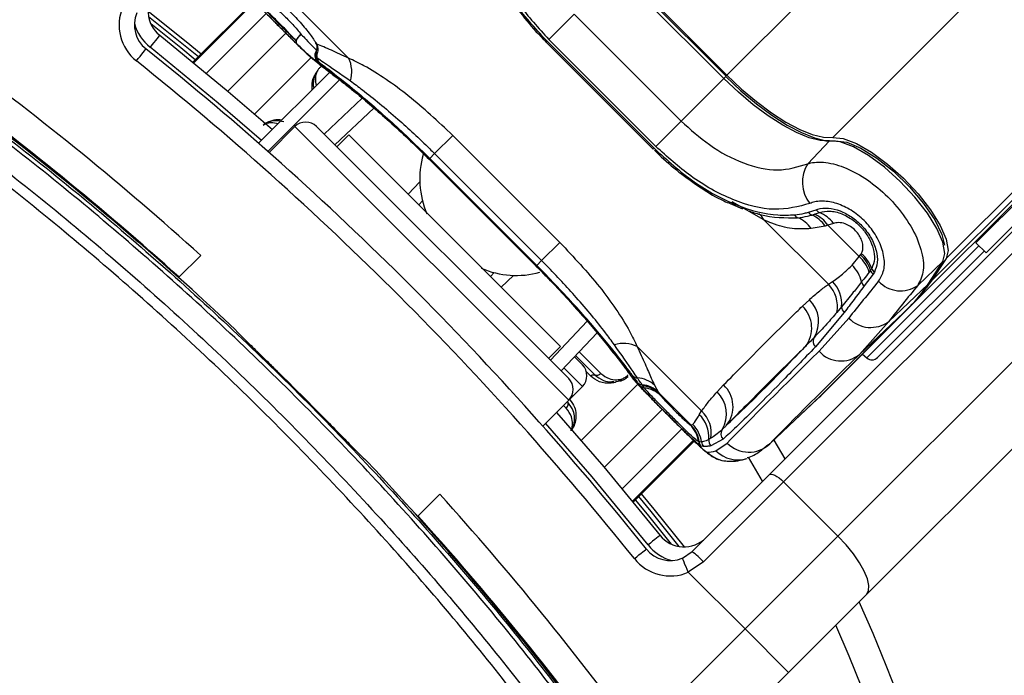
# Model space of a CAD drawing. Header units: millimetres. Extents: x 36407 to 443956, y 6043 to 409364.
# Tile 34 of 73: x 92548 to 95752, y 244780 to 246915. Entities that reach past the tile are written whole.
import ezdxf

# ---------------------------------------------------------------- set-up
doc = ezdxf.new("R2010")
doc.units = ezdxf.units.MM
doc.header["$LTSCALE"] = 50
doc.layers.add('COMPONENT_GEOMETRY', color=7, linetype='Continuous')
doc.styles.add('SLDTEXTSTYLE0', font='TXT', dxfattribs={"width": 0.75})
doc.dimstyles.new('SLDDIMSTYLE0', dxfattribs={"dimtxt": 2500, "dimasz": 165.1, "dimexe": 0, "dimexo": 0.0625, "dimgap": 625, "dimtad": 0, "dimtih": 1, "dimtoh": 1, "dimdec": 1, "dimrnd": 1e-09, "dimzin": 12, "dimdsep": 46, "dimtxsty": 'SLDTEXTSTYLE0', "dimsah": 1, "dimcen": 0.09, "dimadec": 0, "dimazin": 3, "dimtfac": 1, "dimtdec": 1, "dimtofl": 0, "dimtmove": 0, "dimatfit": 3, "dimfxl": 1, "dimfrac": 2, "dimtolj": 1, "dimtzin": 12, "dimarcsym": 0})
doc.dimstyles.new('SLDDIMSTYLE1', dxfattribs={"dimtxt": 2500, "dimasz": 165.1, "dimexe": 0, "dimexo": 0.0625, "dimgap": 625, "dimtad": 0, "dimtih": 1, "dimtoh": 1, "dimdec": 0, "dimrnd": 1e-09, "dimzin": 12, "dimdsep": 46, "dimtxsty": 'SLDTEXTSTYLE0', "dimsah": 1, "dimcen": 0.09, "dimadec": 0, "dimazin": 3, "dimtfac": 1, "dimtdec": 0, "dimtofl": 0, "dimtmove": 0, "dimatfit": 3, "dimfxl": 1, "dimfrac": 2, "dimtolj": 1, "dimtzin": 12, "dimarcsym": 0})

# ---------------------------------------------------------------- blocks, each defined once
blk = doc.blocks.new('_D')
at = {"layer": 'COMPONENT_GEOMETRY', "color": 7}
for p, q in [((167596.2, 392392.2), (70194.7, 392392.2)), ((70353.5, 392392.2), (70353.5, 321782.9)), ((65351.7, 321275.1), (64590, 321275.1)), ((64590, 321275.1), (64590, 317306.4)), ((75355.2, 321275.1), (76116.9, 321275.1)), ((76116.9, 321275.1), (76116.9, 317306.4)), ((64590, 317306.4), (65351.7, 317306.4)), ((76116.9, 317306.4), (75355.2, 317306.4)), ((70353.5, 242956.6), (70353.5, 313565.9)), ((79452.5, 242956.6), (70194.7, 242956.6))]:
    blk.add_line(p, q, dxfattribs=at)
for points in [[(70353.5, 392392.2), (70328.1, 392227.1), (70378.9, 392227.1)], [(70353.5, 242956.6), (70378.9, 243121.7), (70328.1, 243121.7)]]:
    blk.add_solid(points, dxfattribs=at)
at = {"layer": 'COMPONENT_GEOMETRY', "color": 7, "char_height": 2500, "attachment_point": 1, "style": 'SLDTEXTSTYLE0'}
for s, insert in [('9\'9.67"', (65351.7, 320529)), ('2988.7', (65273.6, 316788.6))]:
    blk.add_mtext(s, dxfattribs=dict(at, insert=insert))
blk = doc.blocks.new('_D_3')
at = {"layer": 'COMPONENT_GEOMETRY', "color": 7}
for p, q in [((240160.5, 319828.1), (240160.5, 202242)), ((85724.7, 242893.1), (85724.7, 202242)), ((157017.3, 206001.4), (156255.5, 206001.4)), ((156255.5, 206001.4), (156255.5, 202032.7)), ((168868, 206001.4), (169629.7, 206001.4)), ((169629.7, 206001.4), (169629.7, 202032.7)), ((85724.7, 202400.7), (155016.4, 202400.7)), ((240160.5, 202400.7), (170868.8, 202400.7)), ((156255.5, 202032.7), (157017.3, 202032.7)), ((169629.7, 202032.7), (168868, 202032.7))]:
    blk.add_line(p, q, dxfattribs=at)
for points in [[(85724.7, 202400.7), (85889.8, 202375.3), (85889.8, 202426.1)], [(240160.5, 202400.7), (239995.4, 202426.1), (239995.4, 202375.3)]]:
    blk.add_solid(points, dxfattribs=at)
at = {"layer": 'COMPONENT_GEOMETRY', "color": 7, "char_height": 2500, "attachment_point": 1, "style": 'SLDTEXTSTYLE0'}
for s, insert in [('10\'1.60"', (157017.3, 205255.3)), ('3089', (159248.2, 201514.9))]:
    blk.add_mtext(s, dxfattribs=dict(at, insert=insert))

msp = doc.modelspace()

# ---------------------------------------------------------------- linework, layer by layer
at = {"color": 8, "linetype": 'Continuous', "lineweight": 25}
for p, q in [((95193.71, 246531.12), (131255.73, 282593.14)), ((95563.04, 246136.88), (131617.18, 282191.02)), ((94849.75, 246733.49), (96085.28, 247969.03)), ((93310.61, 246974.94), (93111.75, 246776.08)), ((93114.54, 246773.79), (93313.12, 246972.37)), ((93350.06, 246934.71), (93155.37, 246740.03)), ((93413.81, 246870.8), (93224.82, 246681.82)), ((93495.91, 246791.17), (93312, 246607.26)), ((94839.41, 246723.15), (94846.69, 246730.44)), ((93700.6, 246626.91), (93573.94, 246506.72)), ((94334.5, 245675.45), (93443.55, 246566.41)), ((93880.2, 246460.26), (93880.9, 246460.96)), ((93811.98, 246346.46), (93849.94, 246386.46)), ((94970.1, 246262.94), (94866.28, 246321.73)), ((95669.78, 246178.03), (95305.06, 245813.31)), ((94228.36, 246112.11), (94229.06, 246112.81)), ((94154.55, 246081.85), (94114.56, 246043.89)), ((94274.81, 245805.85), (94395, 245932.5)), ((94368.87, 245833.19), (94439.55, 245762.51)), ((94379.11, 245720.06), (94318.77, 245780.4)), ((94406.1, 245754.13), (94392.11, 245768.11)), ((94535.4, 245756.39), (94546.69, 245743.08)), ((94375.35, 245543.91), (94559.23, 245727.78)), ((94326.42, 245649.37), (94317.42, 245658.37)), ((94449.91, 245456.73), (94638.9, 245645.72)), ((94508.12, 245387.28), (94702.81, 245581.97)), ((94740.48, 245545.05), (94541.88, 245346.45)), ((94544.17, 245343.66), (94743.05, 245542.54)), ((94988.83, 245533.13), (94983.59, 245529.53))]:
    msp.add_line(p, q, dxfattribs=at)
at = {"color": 7, "linetype": 'Continuous', "lineweight": 25}
for p, q in [((95514.76, 246063.39), (125756.2, 276304.83)), ((95454.98, 245989.83), (102453.54, 252988.39)), ((94839.41, 246723.15), (94491.25, 247071.31)), ((94846.69, 246730.44), (94498.53, 247078.6)), ((94849.75, 246733.49), (94501.59, 247081.65)), ((93618.41, 246789.39), (93408.57, 246999.22)), ((93310.6, 246974.95), (93111.74, 246776.09)), ((94352.56, 246932.63), (94270.04, 246850.1)), ((94352.56, 246932.63), (94700.72, 246584.47)), ((94986.51, 245432.97), (96485.86, 246932.33)), ((96533.31, 246909.07), (95033.96, 245409.71)), ((94264.07, 246844.13), (94261.52, 246841.59)), ((94261.52, 246841.59), (94609.68, 246493.43)), ((94264.07, 246844.13), (94612.22, 246495.97)), ((94618.2, 246501.95), (94270.04, 246850.1)), ((93514.69, 246815.04), (93513.22, 246813.34)), ((96292.03, 246819.81), (95660.02, 246187.8)), ((93514.66, 246801.61), (93509.74, 246794.6)), ((93509.74, 246794.6), (93516.29, 246790.09)), ((93515.65, 246780.81), (93522.04, 246776.05)), ((96324.74, 246787.11), (95692.72, 246155.1)), ((93325.51, 246512.01), (93558.59, 246745.09)), ((93355.58, 246485.51), (93590.81, 246720.75)), ((94700.72, 246584.47), (94839.41, 246723.15)), ((95210.73, 245232.93), (96710.09, 246732.29)), ((93538.99, 246541.67), (93662.74, 246659.11)), ((94700.72, 246584.47), (94618.2, 246501.95)), ((93443.55, 246566.41), (93359.33, 246482.19)), ((94334.5, 245746.16), (93514.26, 246566.41)), ((93618.55, 246539.89), (93579.66, 246501)), ((93618.55, 246539.89), (94307.98, 245850.46)), ((93957.52, 246537.59), (93898.22, 246478.29)), ((93957.52, 246537.59), (94305.68, 246189.43)), ((95112.38, 246445.3), (95183.72, 246520.57)), ((96803.14, 246542.5), (95303.79, 245043.14)), ((94612.22, 246495.97), (94609.68, 246493.43)), ((93880.19, 246460.25), (94228.34, 246112.09)), ((93880.9, 246460.96), (94229.06, 246112.81)), ((93882.55, 246462.62), (93898.22, 246478.29)), ((94230.71, 246114.46), (93882.55, 246462.62)), ((94246.38, 246130.13), (93898.22, 246478.29)), ((93859.09, 246324.32), (93846.93, 246311.51)), ((94860.4, 246315.59), (94900.5, 246298.71)), ((95115.17, 246287.53), (95140.03, 246295.66)), ((95179.93, 246053.1), (94970.1, 246262.94)), ((95125.79, 246278.39), (95134.75, 246281.01)), ((95134.75, 246281.01), (95151.16, 246286.69)), ((95169.01, 246242.56), (95123.45, 246234.31)), ((95178.21, 246244.97), (95169.01, 246242.56)), ((95195.95, 246251.08), (95178.21, 246244.97)), ((95178.21, 246244.97), (95280.02, 246143.17)), ((94305.68, 246189.43), (94246.38, 246130.13)), ((95660.02, 246187.8), (95692.72, 246155.1)), ((93065.15, 246074.87), (93137.28, 246147.01)), ((94230.71, 246114.46), (94246.38, 246130.13)), ((95256.77, 246115.24), (95280.02, 246143.17)), ((95280.02, 246143.17), (95284.44, 246148.99)), ((95339.46, 245814.21), (95686.53, 246161.28)), ((95563.04, 246136.88), (95514.76, 246063.39)), ((93027.75, 246110.94), (93026.11, 246109.65)), ((94228.15, 246111.9), (94241.55, 246098.46)), ((95316.96, 246098.55), (95312.52, 246092.67)), ((95470.49, 246049.32), (95552.51, 246126.91)), ((95504.22, 246053.42), (95552.51, 246126.91)), ((95506.19, 246055.77), (95554.48, 246129.26)), ((93046.84, 246093.87), (93044, 246093.76)), ((93055.85, 246083.19), (93057.25, 246084.51)), ((94079.61, 246078.84), (94092.41, 246091)), ((95325.13, 246085.97), (95296.06, 246047.43)), ((95329.39, 246092.37), (95325.13, 246085.97)), ((95179.93, 246053.1), (95193.54, 246062.1)), ((95375.99, 245932.11), (95504.22, 246053.42)), ((95095.15, 245981.6), (95117.89, 246002.83)), ((95152.81, 245688.23), (95444.45, 245979.87)), ((95153.08, 245688.49), (95444.72, 245980.13)), ((95454.98, 245989.83), (95163.34, 245698.19)), ((95222.69, 245980.04), (95207.26, 245961.5)), ((95280.47, 245824.77), (95444.45, 245979.87)), ((95444.45, 245979.87), (95444.72, 245980.13)), ((95231.46, 245961.01), (95137.92, 245849.42)), ((95149.47, 245835.14), (95246.02, 245943.17)), ((95375.99, 245932.11), (95280.47, 245824.77)), ((94427.25, 245894.71), (94309.76, 245770.9)), ((94269.09, 245811.57), (94307.98, 245850.46)), ((94557.48, 245850.32), (94767.31, 245640.48)), ((94353.2, 245816.68), (94379.08, 245790.8)), ((94356.99, 245820.67), (94420.04, 245757.62)), ((95291.06, 245825.91), (95305.06, 245813.31)), ((94334.5, 245675.45), (94379.11, 245720.06)), ((94567.07, 245722.71), (94560.05, 245732.41)), ((94576.16, 245722.41), (94573.52, 245726.12)), ((94580.63, 245716.16), (94576.16, 245722.41)), ((94613.81, 245724.69), (94627.32, 245700.88)), ((94817.59, 245702.52), (94838.82, 245725.26)), ((94627.32, 245700.88), (94630.08, 245696.85)), ((94731.89, 245595.04), (94630.08, 245696.85)), ((94630.08, 245696.85), (94634.82, 245689.95)), ((94988.83, 245533.13), (95152.81, 245688.23)), ((95152.81, 245688.23), (95153.08, 245688.49)), ((94250.38, 245591.33), (94334.5, 245675.45)), ((94979.74, 245524.28), (95143.7, 245679.38)), ((94759.64, 245628.2), (94767.31, 245640.48)), ((94729.89, 245595.57), (94730.71, 245595.25)), ((94730.71, 245595.25), (94731.89, 245595.04)), ((94731.89, 245595.04), (94738.26, 245596.74)), ((94544.18, 245343.65), (94743.07, 245542.53)), ((94758.5, 245540.08), (94757.16, 245540.63)), ((94759.67, 245539.83), (94758.5, 245540.08)), ((94765.44, 245526.28), (94763.98, 245526.9)), ((94773.68, 245525.05), (94765.44, 245526.28)), ((94797.42, 245551.66), (94790.31, 245547.67)), ((94837, 245548.49), (94797.32, 245526.87)), ((94813.88, 245511.03), (94850.44, 245536.11)), ((95002.25, 245545.58), (95038.41, 245484.88)), ((94965.28, 245411.75), (94919.21, 245489.66)), ((94736.1, 245182.56), (94986.51, 245432.97)), ((95033.96, 245409.71), (94773.11, 245148.87)), ((95033.96, 245409.71), (95210.73, 245232.93)), ((93915.1, 245369.19), (93842.96, 245297.06)), ((93852.6, 245289.16), (93851.28, 245287.76)), ((93861.96, 245278.75), (93861.85, 245275.91)), ((93877.74, 245258.01), (93879.03, 245259.66)), ((94908.43, 244930.63), (95210.73, 245232.93)), ((94704.4, 245161.2), (94736.1, 245182.56)), ((94773.11, 245148.87), (94723.9, 245115.16)), ((94723.9, 245115.16), (94908.43, 244930.63)), ((95303.79, 245043.14), (95049.85, 244789.21)), ((94558.12, 244580.32), (94908.43, 244930.63)), ((95049.85, 244789.21), (94908.43, 244930.63)), ((95049.85, 244789.21), (94688.36, 244427.71))]:
    msp.add_line(p, q, dxfattribs=at)
at = {"color": 7, "linetype": 'Continuous', "lineweight": 25, "flags": 128}
for points in [[(92965.97, 246942.15), (93089.15, 246843.31), (93138.5, 246802.85)], [(93003.53, 246863.8), (93002.93, 246863.05), (93001.15, 246860.83), (92998.26, 246857.22), (92994.38, 246852.36), (92989.65, 246846.44), (92984.25, 246839.69), (92978.39, 246832.37), (92972.3, 246824.75)], [(93003.53, 246863.8), (93226.29, 246680.57), (93370.12, 246556.62)], [(93450.32, 246835.54), (93448.81, 246838.12), (93448.3, 246841.47), (93448.81, 246845.44), (93450.31, 246849.8), (93452.72, 246854.35), (93455.92, 246858.83), (93459.75, 246863.02), (93464, 246866.71)], [(92927.7, 246780.14), (92933.79, 246787.76), (92939.64, 246795.09), (92945.04, 246801.84), (92949.77, 246807.76), (92953.66, 246812.61), (92956.54, 246816.22), (92958.32, 246818.44), (92958.92, 246819.19)], [(93513.81, 246815.68), (93513.21, 246813.28), (93513.15, 246812.89)], [(93525.2, 246766.81), (93524.75, 246767.12), (93511.17, 246778.6)], [(95183.72, 246520.57), (95153.4, 246521.46), (95117.25, 246530.29), (95076.24, 246546.81), (95031.47, 246570.6), (94984.12, 246601.02), (94935.46, 246637.25), (94886.79, 246678.33), (94839.41, 246723.15)], [(94846.07, 246729.82), (94895.22, 246683.31), (94945.71, 246640.69), (94996.2, 246603.11), (95045.32, 246571.55), (95091.78, 246546.87), (95134.32, 246529.72), (95171.82, 246520.57), (95203.27, 246519.65)], [(94849.75, 246733.49), (94897.08, 246688.71), (94945.7, 246647.68), (94994.31, 246611.48), (95041.61, 246581.1), (95086.35, 246557.33), (95127.31, 246540.82), (95163.42, 246532), (95193.71, 246531.12)], [(95552.51, 246126.91), (95559.19, 246153), (95552.57, 246189.67), (95533.09, 246234.54), (95502, 246284.7), (95461.32, 246336.88), (95413.7, 246387.72), (95362.22, 246433.9), (95310.22, 246472.44), (95261.07, 246500.83), (95217.97, 246517.23), (95183.72, 246520.57)], [(95193.71, 246531.12), (95228.02, 246527.77), (95271.18, 246511.34), (95320.4, 246482.91), (95372.47, 246444.32), (95424.03, 246398.07), (95471.73, 246347.16), (95512.46, 246294.89), (95543.6, 246244.67), (95563.11, 246199.73), (95569.74, 246163.01), (95563.04, 246136.88)], [(95203.27, 246519.65), (95239.4, 246515.48), (95285.33, 246496.47), (95337.47, 246464.12), (95391.73, 246420.96), (95443.86, 246370.38), (95489.75, 246316.33), (95525.83, 246263.07), (95549.25, 246214.76), (95557.81, 246180.44)], [(95552.51, 246126.91), (95554.33, 246129.05), (95554.48, 246129.26)], [(95504.22, 246053.42), (95506.05, 246055.56), (95506.19, 246055.77)], [(94472.43, 245731.1), (94473.13, 245732.81), (94474.03, 245734.26), (94475.08, 245735.4), (94476.25, 245736.21), (94477.52, 245736.65), (94478.85, 245736.71), (94480.18, 245736.4), (94481.49, 245735.72)], [(95143.7, 245679.38), (95144.37, 245680), (95152.81, 245688.23)], [(95148.93, 245684.4), (95154.89, 245689.96), (95163.34, 245698.19)], [(94294.89, 245635.85), (94448.66, 245458.2), (94631.89, 245235.44)], [(94986.51, 245432.97), (94989.55, 245434.65), (94993.83, 245434.91), (94999.19, 245433.73), (95005.42, 245431.17), (95012.28, 245427.31), (95019.51, 245422.32), (95026.83, 245416.38), (95033.96, 245409.71)], [(94570.95, 245370.41), (94611.4, 245321.06), (94710.25, 245197.88)], [(94631.89, 245235.44), (94631.14, 245234.84), (94628.92, 245233.06), (94625.31, 245230.17), (94620.45, 245226.29), (94614.54, 245221.56), (94607.78, 245216.16), (94600.46, 245210.3), (94592.84, 245204.21)], [(95303.79, 245043.14), (95310.5, 245055.3), (95311.53, 245072.42), (95306.82, 245093.85), (95296.57, 245118.77), (95281.15, 245146.21), (95261.17, 245175.13), (95237.39, 245204.41), (95210.73, 245232.93)], [(94548.23, 245159.6), (94555.85, 245165.7), (94563.18, 245171.55), (94569.93, 245176.95), (94575.85, 245181.68), (94580.7, 245185.57), (94584.31, 245188.45), (94586.53, 245190.23), (94587.28, 245190.83)], [(94723.9, 245115.16), (94720.09, 245124.14), (94716.44, 245132.78), (94713.06, 245140.73), (94710.11, 245147.71), (94707.68, 245153.44), (94705.88, 245157.69), (94704.77, 245160.31), (94704.4, 245161.2)]]:
    msp.add_lwpolyline(points, dxfattribs=at)
at = {"color": 8, "linetype": 'Continuous', "lineweight": 25, "flags": 128}
for points in [[(92967.34, 246925.41), (93081.39, 246833.79), (93129.78, 246794.13)], [(93119.4, 246783.75), (93072.16, 246822.46), (92974.8, 246900.84)], [(93334.69, 246521.19), (93194, 246642.4), (92972.3, 246824.75)], [(94592.84, 245204.21), (94410.49, 245425.91), (94259.47, 245600.42)], [(94562.22, 245361.69), (94601.88, 245313.3), (94693.5, 245199.25)], [(94668.93, 245206.7), (94590.55, 245304.07), (94551.84, 245351.31)]]:
    msp.add_lwpolyline(points, dxfattribs=at)
at = {"color": 7, "linetype": 'Continuous', "lineweight": 25}
for centre, radius, start, end in [((90724.72, 242956.63), 5000, 65.6403, 24.3597), ((90724.72, 242956.63), 4900, 66.0814, 23.9186), ((93065.97, 246941.91), 100, 135, 231.35649), ((93021.37, 246897.3), 150, 157.04166, 231.35649), ((93021.37, 246897.3), 100, 157.04166, 231.35649), ((86393.69, 238625.6), 10000, 46.719131, 55.490831), ((86393.69, 238625.6), 10000, 49.147412, 55.490831), ((93459.73, 246843.47), 12.31, 170.45899, 220.10146), ((93484.15, 246834.17), 38.27, 121.76192, 162.76345), ((86464.4, 238696.31), 10400, 38.643507, 51.356493), ((93533.29, 246798.45), 25, 148.07247, 187.35698), ((86369.59, 238649.79), 10100, 47.927635, 53.703556), ((86464.4, 238696.31), 10350, 38.643507, 51.356493), ((93531.96, 246795.96), 22.26, 183.52194, 222.8874), ((93416.09, 246781.76), 100.54, 4.75187, 11.38709), ((93538.19, 246790.86), 21.91, 182.0045, 222.51315), ((93525.65, 246744.74), 102.94, 343.31531, 25.70301), ((86369.59, 238649.79), 10000, 47.956937, 53.703556), ((90724.72, 242956.63), 3750, 91.69334, 358.30666), ((90724.72, 242956.63), 3745.57, 91.6649, 358.3351), ((90724.72, 242956.63), 3695.6, 92.38945, 357.61055), ((93478.9, 246531.05), 50, 45, 135), ((94136.08, 246395.62), 286.31, 163.69684, 203.38629), ((95205.59, 246385.79), 110.59, 147.44444, 219.0611), ((95160.87, 246310.13), 25.37, 214.76374, 247.49721), ((95088.14, 246289), 21, 207.51653, 246.44871), ((95048.56, 246186.63), 88.78, 32.48854, 69.43809), ((95135.44, 246300.34), 23.98, 212.28882, 246.27314), ((95088.24, 246189.09), 96.87, 33.50061, 67.1899), ((95096.4, 246190.52), 98.28, 33.64688, 67.02894), ((95112.77, 246192.44), 101.77, 35.18386, 67.84034), ((95695.37, 246293.86), 50, 315, 340.84193), ((95205.04, 246059.21), 112.56, 17.29246, 48.23289), ((95209.36, 246064.87), 112.75, 17.38128, 48.24959), ((95218.48, 246068.38), 108.51, 19.37757, 50.92772), ((94163.81, 246368.42), 286.74, 246.63043, 285.47681), ((95179.03, 246034.96), 111.76, 13.2637, 45.92205), ((95343.83, 246107.05), 28.17, 197.56309, 228.42483), ((95346.37, 246113.49), 27.09, 199.63022, 231.19659), ((95105.09, 245980.9), 104, 349.24535, 43.97021), ((95117.68, 245988.94), 105.39, 355.1573, 43.96241), ((95314.48, 246068.15), 27.73, 195.81582, 228.35988), ((95414.65, 246128.36), 96.78, 222.42629, 305.24385), ((95115.85, 246307.98), 464.36, 315.04354, 326.75756), ((95126.34, 246317.98), 464.42, 315.04361, 326.7574), ((95048.48, 245931.6), 99.46, 328.20354, 45.74036), ((95027.6, 245910.66), 97.96, 321.97518, 46.3974), ((95248.37, 245980.34), 25.68, 180.66932, 228.83119), ((95317.16, 246010.01), 97.62, 223.21292, 307.05449), ((95154.19, 245867.39), 24.25, 150.88422, 227.85309), ((94512.83, 245757.56), 102.94, 64.29699, 106.68469), ((95220.35, 245897.88), 94.65, 221.51081, 309.43317), ((95321.79, 245831.89), 25, 228, 315), ((94343.75, 245755.42), 50, 315, 45), ((86393.69, 238625.6), 9996.51, 44.426833, 45.573167), ((94299.14, 245710.81), 50, 315, 45), ((94558.95, 245770.1), 21.91, 227.48685, 267.9955), ((94551.05, 245653.75), 94.72, 48.50154, 85.68346), ((94576.09, 245749.2), 23.22, 226.29581, 263.63569), ((94583.7, 245739.82), 23.85, 225.82848, 262.61013), ((94562.35, 245632.34), 94.44, 46.52751, 83.20612), ((94564.74, 245628.68), 94.43, 46.21012, 83.05121), ((94568.09, 245621.09), 95.89, 45.89845, 82.48525), ((94771.65, 245654.34), 97.69, 321.96669, 46.5575), ((94750.58, 245631.34), 97.76, 328.2336, 46.73024), ((94691.17, 245556.01), 99.5, 355.18927, 46.51619), ((94700.11, 245568.19), 98.7, 350.35549, 47.08969), ((94659.34, 245526.3), 98.87, 8.3339, 44.47353), ((94659.71, 245524.91), 99.95, 8.72773, 44.73065), ((94660.84, 245524.69), 99.98, 8.70639, 44.71633), ((94666.98, 245525.71), 100.63, 7.85236, 44.89552), ((94854.56, 245566.2), 24.94, 146.75197, 225.25141), ((94781.57, 245544.18), 24.67, 188.27385, 224.49334), ((94783.18, 245543.86), 24.97, 188.697, 224.73005), ((94791.49, 245542.64), 25.03, 187.30043, 224.63073), ((94815.33, 245544.51), 25.21, 172.80644, 224.404), ((94921.17, 245605.76), 99.26, 224.5581, 312.97336), ((94856.74, 245576.12), 99.51, 224.80394, 266.35513), ((86393.69, 238625.6), 10000, 34.509169, 43.280869), ((86417.88, 238601.5), 10100, 36.296444, 42.072365), ((86417.88, 238601.5), 10000, 36.296444, 42.043063), ((94710, 245297.88), 100, 218.64351, 315), ((94665.39, 245253.27), 100, 218.64351, 292.95834), ((94574.63, 244968.03), 268.51, 42.33747, 53.03396), ((86393.69, 238625.6), 10000, 34.509169, 40.852588), ((94665.39, 245253.27), 150, 218.64351, 292.95834)]:
    msp.add_arc(centre, radius, start, end, dxfattribs=at)
at = {"color": 8, "linetype": 'Continuous', "lineweight": 25}
for centre, radius, start, end in [((93065.97, 246941.91), 150, 195.5484, 231.35649), ((93530.5, 246800.46), 21.57, 148.68207, 195.76908), ((93533.16, 246809.83), 20.24, 171.29818, 203.96098), ((93533.05, 246798.43), 24.76, 186.79191, 225.345), ((94918.68, 246235.65), 58.22, 27.95031, 53.56323), ((94884.56, 245580.32), 98.98, 224.43105, 288.10675), ((94710, 245297.88), 150, 218.64351, 254.4516)]:
    msp.add_arc(centre, radius, start, end, dxfattribs=at)
at = {"color": 7, "linetype": 'Continuous', "lineweight": 25}
for centre, major_axis, ratio, start_param, end_param in [((97768.81, 248236), (2863.27, 2857.22), 0.0728373, 2.5046445, 2.571515), ((97839.25, 248165.41), (2792.56, 2786.51), 0.0746836, 2.5046485, 2.571519), ((97731.73, 248273.07), (2929, 2791.49), 0.0086243, 2.6417947, 2.9524553), ((97800.68, 248200.64), (2858.29, 2720.78), 0.0088426, 2.6418054, 2.952466), ((97768.81, 248236), (2995.48, 2724.99), 0.0554132, 3.1965376, 3.2634081)]:
    msp.add_ellipse(centre, major_axis=major_axis, ratio=ratio, start_param=start_param, end_param=end_param, dxfattribs=at)
for points, knots in [([(94084.2, 247351.63), (94074.2, 247314.34), (94054.28, 247240), (94089.9, 247102.8), (94163.87, 246966.86), (94236.15, 246887.37), (94270.04, 246850.1)], [0, 0, 0, 0, 0.2632008, 0.524729, 0.7771853, 1, 1, 1, 1]), ([(94264.07, 246844.13), (94225.46, 246886.88), (94148.14, 246972.5), (94072.58, 247114.6), (94044.11, 247225.18), (94046.62, 247283.64), (94047.39, 247301.42)], [0, 0, 0, 0, 0.28742404, 0.57572153, 0.87097342, 1, 1, 1, 1]), ([(94081.03, 247098.85), (94085.23, 247088.57), (94099.66, 247053.21), (94136.48, 246992.58), (94189.46, 246919.61), (94233.5, 246869.62), (94258.67, 246844.53), (94262.16, 246841.07)], [0, 0, 0, 0, 0.1158772, 0.3987341, 0.6783923, 0.9555251, 1, 1, 1, 1]), ([(93245.47, 247083.78), (93245.38, 247081.55), (93245.01, 247071.86), (93249.53, 247056.43), (93256.52, 247040.08), (93264.21, 247027.74), (93273.17, 247015.79), (93286.4, 247000.47), (93308.36, 246977.08), (93339.3, 246945.47), (93365.32, 246919.25), (93380.28, 246904.31), (93382.66, 246901.93)], [0, 0, 0, 0, 0.0226839, 0.0983272, 0.1638784, 0.2228611, 0.3000663, 0.4368388, 0.6185344, 0.7883543, 0.966314, 1, 1, 1, 1]), ([(93364.69, 246966.02), (93367.67, 246963.63), (93380.37, 246953.41), (93405.11, 246931.31), (93437.69, 246898.41), (93455.19, 246877.32), (93464, 246866.71)], [0, 0, 0, 0, 0.0899391, 0.3838707, 0.6900814, 1, 1, 1, 1]), ([(93380.73, 246982.11), (93394.4, 246970.6), (93421.72, 246947.58), (93461.43, 246906.07), (93493.51, 246866.54), (93507.39, 246845.56), (93513.82, 246835.83)], [0, 0, 0, 0, 0.2585249, 0.5166102, 0.7759014, 1, 1, 1, 1]), ([(93333.52, 246952.34), (93340.42, 246945.23), (93356.62, 246928.57), (93386.94, 246898.07), (93419.66, 246865.47), (93440.12, 246845.39), (93449.51, 246836.31), (93450.32, 246835.54)], [0, 0, 0, 0, 0.1997887, 0.4687212, 0.7229368, 0.9763609, 1, 1, 1, 1]), ([(93447.59, 246845.51), (93437.9, 246856.18), (93418.61, 246877.4), (93384.43, 246911.75), (93359.17, 246935.59), (93346.46, 246946.95), (93343.49, 246949.61)], [0, 0, 0, 0, 0.3097545, 0.6162935, 0.9102628, 1, 1, 1, 1]), ([(93343.49, 246949.61), (93351.25, 246941.62), (93367.35, 246925.05), (93396.31, 246895.97), (93424.59, 246867.84), (93440.12, 246852.77), (93447.59, 246845.51)], [0, 0, 0, 0, 0.2481965, 0.5151453, 0.7665652, 1, 1, 1, 1]), ([(93511.17, 246778.6), (93505.76, 246782.91), (93494.96, 246791.5), (93463.53, 246821.57), (93425.49, 246859.14), (93396.45, 246888.06), (93383.1, 246901.47), (93382.65, 246901.92)], [0, 0, 0, 0, 0.2581436, 0.5146192, 0.7604421, 0.9919196, 1, 1, 1, 1]), ([(93382.66, 246901.93), (93392.45, 246892.12), (93414.33, 246870.23), (93447.04, 246837.8), (93478.21, 246807.27), (93494.08, 246792.76), (93502.22, 246785.31)], [0, 0, 0, 0, 0.2075195, 0.463305, 0.7246359, 1, 1, 1, 1]), ([(94616.95, 244279.41), (94492.28, 244453.74), (94242.93, 244802.41), (93820.12, 245301.9), (93359.67, 245782.66), (92858.12, 246237.77), (92416.5, 246589.64), (92139.63, 246784.14), (92047.5, 246848.86)], [0, 0, 0, 0, 0.1759264, 0.3518527, 0.5368032, 0.7221829, 0.9075626, 1, 1, 1, 1]), ([(92055.33, 246860.48), (92147.58, 246795.66), (92424.85, 246600.86), (92867.11, 246248.45), (93369.38, 245792.66), (93830.51, 245311.19), (94253.96, 244810.99), (94503.69, 244461.83), (94628.56, 244287.26)], [0, 0, 0, 0, 0.0924369, 0.2778181, 0.4631993, 0.6481528, 0.8240764, 1, 1, 1, 1]), ([(93515.65, 246780.81), (93515.64, 246780.46), (93515.63, 246778.25), (93510.18, 246780.89), (93494.16, 246794.06), (93474.86, 246811.8), (93456.99, 246829.08), (93450.32, 246835.54)], [0, 0, 0, 0, 0.0593647, 0.3680517, 0.5480024, 0.8310228, 1, 1, 1, 1]), ([(93509.79, 246839.74), (93510.46, 246838.81), (93515.08, 246832.34), (93515.71, 246822.6), (93514.02, 246817.75), (93513.52, 246816.3)], [0, 0, 0, 0, 0.1061856, 0.7324416, 1, 1, 1, 1]), ([(93513.82, 246835.83), (93516.15, 246829.4), (93520.79, 246816.62), (93516.7, 246806.59), (93514.66, 246801.61)], [0, 0, 0, 0, 0.5028973, 1, 1, 1, 1]), ([(93618.41, 246789.39), (93598.93, 246798.32), (93559.43, 246816.45), (93528.37, 246829.32), (93514.28, 246835.62), (93513.82, 246835.83)], [0, 0, 0, 0, 0.4846612, 0.9830928, 1, 1, 1, 1]), ([(93514.18, 246817.03), (93513.72, 246815.58), (93512.84, 246812.86), (93512.51, 246812.45), (93512.35, 246812.26)], [0, 0, 0, 0, 0.5294133, 1, 1, 1, 1]), ([(93514.62, 246814.83), (93514.73, 246814.72), (93515.26, 246814.23), (93514.94, 246814.68), (93514.69, 246815.04)], [0, 0, 0, 0, 0.2148378, 1, 1, 1, 1]), ([(92005.58, 246787.33), (92097.73, 246722.63), (92374.67, 246528.19), (92816.22, 246176.14), (93317.37, 245720.51), (93773.85, 245242.34), (94189.83, 244749.31), (94433.55, 244408.1), (94555.42, 244237.49)], [0, 0, 0, 0, 0.0931497, 0.2799683, 0.4667869, 0.6531644, 0.826582, 1, 1, 1, 1]), ([(93880.9, 246460.96), (93840.99, 246499.71), (93760.96, 246577.4), (93648.75, 246673.47), (93556.97, 246745.9), (93526.55, 246767.61), (93511.17, 246778.6)], [0, 0, 0, 0, 0.2460371, 0.4933439, 0.743688, 1, 1, 1, 1]), ([(93516.29, 246790.09), (93522.86, 246785.62), (93550.35, 246766.91), (93592.32, 246737.54), (93624.26, 246715.19)], [0, 0, 0, 0, 0.2387496, 1, 1, 1, 1]), ([(93522.04, 246776.05), (93531.75, 246768.74), (93563.67, 246744.73), (93641.29, 246683.29), (93758.59, 246582.94), (93841.27, 246502.69), (93882.55, 246462.62)], [0, 0, 0, 0, 0.1290828, 0.4243372, 0.7125609, 1, 1, 1, 1]), ([(93957.52, 246537.59), (93909.42, 246582.76), (93837.53, 246650.28), (93739.25, 246721.7), (93673.44, 246763.17), (93634.84, 246781.56), (93618.41, 246789.39)], [0, 0, 0, 0, 0.41937326, 0.62685006, 0.84116804, 1, 1, 1, 1]), ([(94526.61, 244217.78), (94405.2, 244387.79), (94162.39, 244727.82), (93747.92, 245219.13), (93293.08, 245695.6), (92793.69, 246149.59), (92353.68, 246500.35), (92077.69, 246694.07), (91985.87, 246758.52)], [0, 0, 0, 0, 0.1734181, 0.3468359, 0.5332128, 0.720031, 0.9068492, 1, 1, 1, 1]), ([(93514.19, 246744.25), (93513.33, 246742.76), (93509.16, 246735.54), (93503.03, 246717.25), (93502.22, 246700.91), (93504.76, 246691.65), (93504.84, 246691.35)], [0, 0, 0, 0, 0.0813728, 0.3952818, 0.9802333, 1, 1, 1, 1]), ([(93525.17, 246766.79), (93526.38, 246765.95), (93531.49, 246762.41), (93550.23, 246748.72), (93582.8, 246723.98), (93626.88, 246689.11), (93678.5, 246646.41), (93735.83, 246596.79), (93796.22, 246541.71), (93845.19, 246495.33), (93872.64, 246467.53), (93880, 246460.07)], [0, 0, 0, 0, 0.03703671, 0.15676709, 0.28979974, 0.42419738, 0.55803291, 0.68995554, 0.82162299, 0.95214808, 1, 1, 1, 1]), ([(93624.26, 246715.19), (93637.15, 246705.71), (93684.15, 246671.15), (93772.34, 246598.22), (93853.5, 246522.79), (93892.9, 246483.58), (93898.22, 246478.29)], [0, 0, 0, 0, 0.1590362, 0.5798803, 0.9432735, 1, 1, 1, 1]), ([(93407.29, 246581.6), (93397.96, 246583.78), (93382.27, 246587.44), (93359.52, 246582.21), (93346.05, 246576.36), (93340.94, 246572.08), (93340.05, 246571.33)], [0, 0, 0, 0, 0.4569198, 0.7678651, 0.9591522, 1, 1, 1, 1]), ([(94700.72, 246584.47), (94730.69, 246557.37), (94794.53, 246499.65), (94905.17, 246441.93), (95018.34, 246416.34), (95080.95, 246435.62), (95112.38, 246445.3)], [0, 0, 0, 0, 0.223487, 0.4760877, 0.7370767, 1, 1, 1, 1]), ([(94612.22, 246495.97), (94654.97, 246457.37), (94740.59, 246380.05), (94882.7, 246304.48), (94993.27, 246276.02), (95051.73, 246278.53), (95069.51, 246279.3)], [0, 0, 0, 0, 0.28742404, 0.57572153, 0.87097342, 1, 1, 1, 1]), ([(94613.35, 246490.12), (94618.19, 246485.27), (94643.62, 246459.76), (94694.24, 246416.31), (94765.57, 246365.32), (94822.14, 246331.14), (94853.6, 246318.35), (94860.4, 246315.59)], [0, 0, 0, 0, 0.0646694, 0.3401456, 0.6295727, 0.9199679, 1, 1, 1, 1]), ([(95119.72, 246316.1), (95082.43, 246306.11), (95008.1, 246286.19), (94870.89, 246321.81), (94734.95, 246395.78), (94655.46, 246468.06), (94618.2, 246501.95)], [0, 0, 0, 0, 0.2632008, 0.524729, 0.7771853, 1, 1, 1, 1]), ([(95112.38, 246445.3), (95119.44, 246447.13), (95143.21, 246453.27), (95193.84, 246448.57), (95263.33, 246421.83), (95333.48, 246376.11), (95398.52, 246314.51), (95451.84, 246241.15), (95484.8, 246165.08), (95494, 246095.28), (95478.32, 246064.62), (95470.49, 246049.32)], [0, 0, 0, 0, 0.0498253, 0.1675565, 0.2805761, 0.3917792, 0.5052975, 0.6243182, 0.7486622, 0.8746029, 1, 1, 1, 1]), ([(95343.21, 246063.07), (95349.91, 246074.39), (95363.27, 246096.96), (95362.4, 246145.45), (95345.13, 246197.03), (95312.87, 246245.42), (95271.09, 246284.44), (95224.51, 246311.44), (95177.2, 246324.82), (95141.96, 246324.09), (95124.83, 246317.94), (95119.72, 246316.1)], [0, 0, 0, 0, 0.1282871, 0.2558957, 0.3797548, 0.4964886, 0.6073073, 0.7167267, 0.8296467, 0.9490947, 1, 1, 1, 1]), ([(94919.34, 246292.22), (94931.87, 246287.99), (94988.19, 246268.98), (95039.69, 246269.41), (95079.74, 246269.75)], [0, 0, 0, 0, 0.2224424, 1, 1, 1, 1]), ([(95140.03, 246295.66), (95141.74, 246296.27), (95153.41, 246300.44), (95178.5, 246302.62), (95216.97, 246293.77), (95255.33, 246273.78), (95290.72, 246243.86), (95319.8, 246205.31), (95337.27, 246163.01), (95341.62, 246122.48), (95333.47, 246102.41), (95329.39, 246092.37)], [0, 0, 0, 0, 0.0214714, 0.1469691, 0.2650507, 0.3782897, 0.4918884, 0.6123338, 0.7421254, 0.8710417, 1, 1, 1, 1]), ([(95151.16, 246286.69), (95161.73, 246289.17), (95182.89, 246294.14), (95222.36, 246284.62), (95260.12, 246263.57), (95291.48, 246234.53), (95314.26, 246201.59), (95327.73, 246167.35), (95331.94, 246132.38), (95324.72, 246114.16), (95320.85, 246104.38)], [0, 0, 0, 0, 0.1367662, 0.2738009, 0.4000864, 0.5164056, 0.6280443, 0.7408372, 0.8609869, 1, 1, 1, 1]), ([(95123.45, 246234.31), (95102.89, 246233.38), (95061.25, 246231.5), (95009.92, 246245.07), (94978.73, 246259.07), (94970.1, 246262.94)], [0, 0, 0, 0, 0.4135619, 0.837814, 1, 1, 1, 1]), ([(95069.51, 246279.3), (95080.66, 246280.69), (95096.27, 246282.64), (95110.97, 246286.44), (95115.17, 246287.53)], [0, 0, 0, 0, 0.7141574, 1, 1, 1, 1]), ([(95079.74, 246269.75), (95090.65, 246271.2), (95106.31, 246273.3), (95121.26, 246277.2), (95125.79, 246278.39)], [0, 0, 0, 0, 0.6966559, 1, 1, 1, 1]), ([(95286.88, 246152.62), (95288.22, 246155.45), (95291.8, 246162.98), (95292.83, 246177.84), (95288.86, 246195.64), (95280.59, 246212.52), (95268.2, 246228.39), (95251.96, 246241.78), (95232.66, 246251.26), (95212.72, 246255.22), (95201.52, 246252.46), (95195.95, 246251.08)], [0, 0, 0, 0, 0.077494, 0.2061038, 0.3173646, 0.4156079, 0.514538, 0.6242527, 0.7329398, 0.867124, 1, 1, 1, 1]), ([(94305.68, 246189.43), (94350.85, 246141.33), (94418.37, 246069.43), (94489.79, 245971.16), (94531.26, 245905.35), (94549.65, 245866.75), (94557.48, 245850.32)], [0, 0, 0, 0, 0.41937326, 0.62685006, 0.84116804, 1, 1, 1, 1]), ([(94483.28, 245856.17), (94473.8, 245869.06), (94439.24, 245916.06), (94366.31, 246004.25), (94290.88, 246085.4), (94251.68, 246124.81), (94246.38, 246130.13)], [0, 0, 0, 0, 0.1590362, 0.5798803, 0.9432735, 1, 1, 1, 1]), ([(95284.44, 246148.99), (95284.88, 246149.57), (95285.74, 246150.74), (95286.5, 246152), (95286.88, 246152.62)], [0, 0, 0, 0, 0.5036821, 1, 1, 1, 1]), ([(94229.06, 246112.81), (94267.8, 246072.9), (94345.49, 245992.87), (94441.56, 245880.66), (94513.99, 245788.87), (94535.71, 245758.46), (94546.69, 245743.08)], [0, 0, 0, 0, 0.2460371, 0.4933439, 0.743688, 1, 1, 1, 1]), ([(94544.14, 245753.95), (94536.84, 245763.66), (94512.82, 245795.58), (94451.38, 245873.19), (94351.03, 245990.5), (94270.78, 246073.18), (94230.71, 246114.46)], [0, 0, 0, 0, 0.1290828, 0.4243372, 0.7125609, 1, 1, 1, 1]), ([(94241.55, 246098.46), (94248.35, 246091.68), (94275.38, 246064.72), (94320.46, 246016.64), (94374.35, 245957), (94422.44, 245900.99), (94463.5, 245850.95), (94496.72, 245808.71), (94521.93, 245775.28), (94530.92, 245762.67), (94535.41, 245756.38)], [0, 0, 0, 0, 0.0450793, 0.1794078, 0.3143491, 0.4493835, 0.5858469, 0.723016, 0.8618029, 1, 1, 1, 1]), ([(95193.54, 246062.1), (95205.57, 246070.48), (95225.65, 246084.48), (95247.86, 246106.43), (95256.77, 246115.24)], [0, 0, 0, 0, 0.59889, 1, 1, 1, 1]), ([(95320.85, 246104.38), (95320.24, 246103.37), (95319.02, 246101.35), (95317.65, 246099.48), (95316.96, 246098.55)], [0, 0, 0, 0, 0.5025796, 1, 1, 1, 1]), ([(95312.52, 246092.67), (95306.53, 246084.81), (95298.25, 246073.94), (95290.07, 246063.49), (95287.8, 246060.6)], [0, 0, 0, 0, 0.7228987, 1, 1, 1, 1]), ([(95117.89, 246002.83), (95128.92, 246012.72), (95148.67, 246030.43), (95170.36, 246046.16), (95179.93, 246053.1)], [0, 0, 0, 0, 0.5586012, 1, 1, 1, 1]), ([(95287.8, 246060.6), (95278.74, 246049.18), (95256.27, 246020.88), (95235.24, 245995.3), (95222.69, 245980.04)], [0, 0, 0, 0, 0.40338408, 1, 1, 1, 1]), ([(95296.06, 246047.43), (95284.99, 246032.69), (95262.83, 246003.19), (95241.92, 245975.08), (95231.46, 245961.01)], [0, 0, 0, 0, 0.4998672, 1, 1, 1, 1]), ([(94838.82, 245725.26), (94860.27, 245747.08), (94910.27, 245797.95), (94989.41, 245877.27), (95053.53, 245940.77), (95088.88, 245975.44), (95095.15, 245981.6)], [0, 0, 0, 0, 0.25318534, 0.59024242, 0.92729461, 1, 1, 1, 1]), ([(95207.26, 245961.5), (95196.41, 245948.77), (95171.61, 245919.68), (95146.9, 245893.77), (95133.01, 245879.19)], [0, 0, 0, 0, 0.4375074, 1, 1, 1, 1]), ([(93249.44, 245905.62), (93250.78, 245903.82), (93253.44, 245900.24), (93277.75, 245875.84), (93313.91, 245840.26), (93354.11, 245800.93), (93380.67, 245774.9), (93391.23, 245764.56)], [0, 0, 0, 0, 0.21456962, 0.42918993, 0.64378818, 0.85844942, 1, 1, 1, 1]), ([(95133.01, 245879.19), (95127.75, 245873.84), (95118.19, 245864.11), (95108.93, 245854.6), (95104.76, 245850.32)], [0, 0, 0, 0, 0.5501007, 1, 1, 1, 1]), ([(94558.18, 245748.2), (94553.71, 245754.76), (94535, 245782.26), (94505.63, 245824.22), (94483.28, 245856.17)], [0, 0, 0, 0, 0.2387496, 1, 1, 1, 1]), ([(94557.48, 245850.32), (94566.41, 245830.87), (94584.52, 245791.43), (94601.07, 245751.3), (94610.35, 245731.91), (94613.81, 245724.69)], [0, 0, 0, 0, 0.3790124, 0.7687935, 1, 1, 1, 1]), ([(95137.92, 245849.42), (95099.32, 245809.43), (95022.12, 245729.47), (94939.6, 245646.52), (94877.67, 245585.96), (94850.58, 245561), (94837, 245548.49)], [0, 0, 0, 0, 0.2879415, 0.5758862, 0.7874757, 1, 1, 1, 1]), ([(94848.59, 245594.15), (94874.36, 245618.6), (94921.21, 245663.07), (95012.11, 245754.68), (95076.98, 245821.64), (95104.76, 245850.32)], [0, 0, 0, 0, 0.4111952, 0.7478088, 1, 1, 1, 1]), ([(95104.76, 245850.32), (95098.49, 245844.17), (95063.17, 245809.52), (94999.08, 245746.06), (94920, 245666.79), (94870.03, 245615.96), (94848.59, 245594.15)], [0, 0, 0, 0, 0.0727041, 0.4097567, 0.7468144, 1, 1, 1, 1]), ([(94406.1, 245754.13), (94407.21, 245755.09), (94409.43, 245757.01), (94413.3, 245758.54), (94417.08, 245758.92), (94419.05, 245758.05), (94420.04, 245757.62)], [0, 0, 0, 0, 0.2499943, 0.4999915, 0.7500143, 1, 1, 1, 1]), ([(94472.43, 245731.1), (94472.29, 245731.09), (94458.95, 245729.6), (94433.7, 245732.61), (94415.29, 245746.96), (94406.1, 245754.13)], [0, 0, 0, 0, 0.0050365, 0.5035988, 1, 1, 1, 1]), ([(94439.55, 245762.51), (94437.8, 245761.02), (94434.29, 245758.04), (94428.17, 245755.97), (94423.25, 245756.03), (94420.9, 245757.19), (94420.04, 245757.62)], [0, 0, 0, 0, 0.2796418, 0.5592743, 0.8389017, 1, 1, 1, 1]), ([(94420.04, 245757.62), (94428.65, 245750.9), (94444.51, 245738.52), (94467.38, 245734.61), (94479.6, 245735.57), (94481.49, 245735.72)], [0, 0, 0, 0, 0.5006921, 0.9227819, 1, 1, 1, 1]), ([(94500.66, 245737.23), (94506.37, 245739.14), (94516.15, 245742.42), (94524.36, 245749.8), (94527.79, 245752.87)], [0, 0, 0, 0, 0.5829588, 1, 1, 1, 1]), ([(94535.32, 245756.69), (94537.29, 245753.93), (94543.98, 245744.55), (94556.33, 245730.72), (94578.43, 245706.98), (94609.28, 245675.51), (94638.98, 245645.58), (94657.69, 245626.89), (94663.82, 245620.76)], [0, 0, 0, 0, 0.0709514, 0.2407534, 0.4644934, 0.6740736, 0.8932709, 1, 1, 1, 1]), ([(94560.05, 245732.41), (94556.63, 245737.08), (94551.85, 245743.61), (94545.86, 245751.65), (94544.14, 245753.95)], [0, 0, 0, 0, 0.7140766, 1, 1, 1, 1]), ([(94573.52, 245726.12), (94570.24, 245730.78), (94565.55, 245737.47), (94559.9, 245745.7), (94558.18, 245748.2)], [0, 0, 0, 0, 0.69664329, 1, 1, 1, 1]), ([(94508.01, 245743.41), (94501.84, 245740.18), (94489.78, 245733.87), (94478.12, 245732.01), (94472.43, 245731.1)], [0, 0, 0, 0, 0.5118725, 1, 1, 1, 1]), ([(94763.98, 245526.9), (94760.5, 245529.34), (94753.55, 245534.21), (94730.41, 245555.67), (94700.17, 245585.07), (94666.23, 245618.77), (94633.52, 245651.61), (94604.6, 245681.07), (94581.52, 245705.38), (94570.77, 245717.69), (94567.57, 245722.04), (94567.07, 245722.71)], [0, 0, 0, 0, 0.128774, 0.2575013, 0.386955, 0.5074609, 0.6213724, 0.7349292, 0.8520177, 0.9771985, 1, 1, 1, 1]), ([(94757.16, 245540.63), (94753.68, 245543.09), (94746.71, 245548.02), (94723.46, 245569.7), (94694.54, 245597.89), (94664.06, 245628.21), (94635.4, 245657.06), (94610.6, 245682.49), (94590.33, 245704.01), (94583.96, 245711.99), (94580.63, 245716.16)], [0, 0, 0, 0, 0.1400544, 0.280393, 0.4098018, 0.5285053, 0.6403037, 0.7529205, 0.8708327, 1, 1, 1, 1]), ([(94634.82, 245689.95), (94635.53, 245688.98), (94637.63, 245686.06), (94644.24, 245678.43), (94655.02, 245666.82), (94667.64, 245653.73), (94682.27, 245638.98), (94697.59, 245623.92), (94712.28, 245609.99), (94724.19, 245599.34), (94728, 245596.82), (94729.89, 245595.57)], [0, 0, 0, 0, 0.0618486, 0.1849021, 0.2901265, 0.3884042, 0.4893384, 0.6044211, 0.7182228, 0.8597722, 1, 1, 1, 1]), ([(94767.31, 245640.48), (94774.25, 245650.06), (94789.98, 245671.74), (94807.69, 245691.49), (94817.59, 245702.52)], [0, 0, 0, 0, 0.44138518, 1, 1, 1, 1]), ([(94326.42, 245649.37), (94327.9, 245651.12), (94330.88, 245654.63), (94332.95, 245660.76), (94332.9, 245665.68), (94331.73, 245668.02), (94331.3, 245668.88)], [0, 0, 0, 0, 0.279643, 0.5592767, 0.8388968, 1, 1, 1, 1]), ([(94342.57, 245576.6), (94343.07, 245577.28), (94347.48, 245583.3), (94352.39, 245598.46), (94354.66, 245619.76), (94349.39, 245645.71), (94338.14, 245660.13), (94331.3, 245668.88)], [0, 0, 0, 0, 0.0195957, 0.1741117, 0.4023427, 0.6370366, 1, 1, 1, 1]), ([(93532.65, 245623.13), (93548.38, 245607.07), (93579.85, 245574.95), (93621.78, 245532.12), (93653.58, 245499.95), (93670.72, 245483.2), (93672.86, 245481.88), (93673.71, 245481.35)], [0, 0, 0, 0, 0.2146738, 0.4293772, 0.6440647, 0.8587232, 1, 1, 1, 1]), ([(94663.82, 245620.76), (94669.82, 245614.77), (94687.9, 245596.68), (94717.13, 245567.69), (94748.23, 245537.3), (94772.14, 245515.1), (94787.69, 245501.83), (94804.82, 245490.11), (94826.41, 245479.78), (94843.37, 245477.97), (94851.56, 245477.09)], [0, 0, 0, 0, 0.0822904, 0.2483766, 0.4186928, 0.5990167, 0.7461732, 0.8309786, 0.9184277, 1, 1, 1, 1]), ([(94663.82, 245620.76), (94665.43, 245619.15), (94679.81, 245604.73), (94707.34, 245577.38), (94741.36, 245543.97), (94768.1, 245518.84), (94781.99, 245507.39), (94785.16, 245506.33), (94786.14, 245506)], [0, 0, 0, 0, 0.0261173, 0.2330363, 0.4424375, 0.6621008, 0.8948249, 1, 1, 1, 1]), ([(94738.26, 245596.74), (94740.17, 245598.63), (94745.92, 245604.35), (94754.14, 245618.65), (94759.64, 245628.2)], [0, 0, 0, 0, 0.3319564, 1, 1, 1, 1]), ([(94848.59, 245594.15), (94845.78, 245591.47), (94840.66, 245586.6), (94835.86, 245581.96), (94833.7, 245579.88)], [0, 0, 0, 0, 0.550072, 1, 1, 1, 1]), ([(94833.7, 245579.88), (94826.81, 245573.67), (94814.56, 245562.63), (94802.64, 245555), (94797.42, 245551.66)], [0, 0, 0, 0, 0.5624858, 1, 1, 1, 1]), ([(94766.66, 245539.46), (94764.93, 245539.39), (94762.53, 245539.31), (94760.29, 245539.71), (94759.67, 245539.83)], [0, 0, 0, 0, 0.7229566, 1, 1, 1, 1]), ([(94790.31, 245547.67), (94784.52, 245544.91), (94775.82, 245540.76), (94768.96, 245539.78), (94766.66, 245539.46)], [0, 0, 0, 0, 0.66599088, 1, 1, 1, 1]), ([(94797.32, 245526.87), (94793, 245526.15), (94784.36, 245524.72), (94777.24, 245524.94), (94773.68, 245525.05)], [0, 0, 0, 0, 0.4998628, 1, 1, 1, 1]), ([(94914.92, 245488.87), (94915.23, 245488.93), (94931.16, 245491.76), (94955.15, 245506.75), (94973.88, 245523.17), (94982.45, 245530.67)], [0, 0, 0, 0, 0.0107395, 0.54769696, 1, 1, 1, 1]), ([(94850.42, 245476.81), (94856.84, 245476.71), (94875.77, 245476.41), (94895.5, 245480.43), (94909.23, 245484.42), (94913.91, 245485.79)], [0, 0, 0, 0, 0.2529378, 0.7450718, 1, 1, 1, 1])]:
    msp.add_open_spline(points, degree=3, knots=knots, dxfattribs=at)
at = {"color": 8, "linetype": 'Continuous', "lineweight": 25}
for points, knots in [([(93382.65, 246901.92), (93370.33, 246914.29), (93345.05, 246939.64), (93312.07, 246973.27), (93286.93, 247000.01), (93275.49, 247013.9), (93274.42, 247017.06), (93274.09, 247018.05)], [0, 0, 0, 0, 0.2063797, 0.4230588, 0.6503568, 0.8911694, 1, 1, 1, 1]), ([(93464, 246866.71), (93469.49, 246861), (93484.2, 246845.72), (93499.43, 246829.74), (93511.9, 246816.86), (93513.58, 246815.61), (93514.62, 246814.83)], [0, 0, 0, 0, 0.18215662, 0.48812971, 0.68301928, 1, 1, 1, 1]), ([(93500.03, 246686.53), (93499.47, 246695.62), (93498.53, 246710.89), (93505.72, 246729.99), (93510.69, 246738.51), (93511.74, 246740.32)], [0, 0, 0, 0, 0.536903, 0.9018081, 1, 1, 1, 1]), ([(93527.64, 246760.79), (93526.42, 246759.84), (93522.52, 246756.79), (93517.03, 246748.9), (93511.83, 246736.98), (93508.96, 246719.39), (93511.68, 246707.4), (93513.38, 246699.88)], [0, 0, 0, 0, 0.0591981, 0.1893888, 0.3593636, 0.5983992, 1, 1, 1, 1]), ([(93388.75, 246575.25), (93381.29, 246577.02), (93368.91, 246579.95), (93351.5, 246577.33), (93342.92, 246572.72), (93340.15, 246571.24)], [0, 0, 0, 0, 0.50708404, 0.84125979, 1, 1, 1, 1]), ([(93340.46, 246570.97), (93342.37, 246572.6), (93349.34, 246578.56), (93365.87, 246586.05), (93385.33, 246591.45), (93397.24, 246589.2), (93401.82, 246588.33)], [0, 0, 0, 0, 0.0974354, 0.3557519, 0.7519334, 1, 1, 1, 1]), ([(94439.55, 245762.51), (94447.82, 245756.09), (94462.57, 245744.66), (94487.37, 245740.88), (94506.41, 245743.94), (94518.72, 245750.06), (94525.4, 245754.83), (94527.48, 245757.59), (94527.53, 245757.66)], [0, 0, 0, 0, 0.3593672, 0.6409282, 0.8092933, 0.9150807, 0.9979991, 1, 1, 1, 1]), ([(94546.69, 245743.08), (94551.01, 245737.66), (94559.6, 245726.85), (94589.61, 245695.5), (94625.95, 245658.66), (94652.02, 245632.57), (94663.82, 245620.76)], [0, 0, 0, 0, 0.2678745, 0.5340183, 0.7891077, 1, 1, 1, 1]), ([(94341.9, 245577.4), (94342.68, 245579.03), (94345.97, 245585.94), (94347.56, 245601.42), (94344.62, 245625.8), (94333.21, 245640.57), (94326.42, 245649.37)], [0, 0, 0, 0, 0.0561551, 0.2374669, 0.5459445, 1, 1, 1, 1]), ([(94338.74, 245676.59), (94344.43, 245669.15), (94354.83, 245655.56), (94359.48, 245629.78), (94356.86, 245605.89), (94350.17, 245587.25), (94343.86, 245578.93), (94342.32, 245576.89)], [0, 0, 0, 0, 0.2896558, 0.5293878, 0.7708729, 0.9440749, 1, 1, 1, 1])]:
    msp.add_open_spline(points, degree=3, knots=knots, dxfattribs=at)

# ---------------------------------------------------------------- dimensions: what is measured, and where the dimension line sits
at = {"layer": 'COMPONENT_GEOMETRY', "color": 7}
dim = msp.add_linear_dim(base=(70353.47, 242956.63), p1=(167659.66, 392392.2), p2=(79516, 242956.63), angle=90, dimstyle='SLDDIMSTYLE0', dxfattribs=at)
dim.commit()
dim.dimension.update_dxf_attribs({"geometry": '_D', "text_midpoint": (70353.47, 317674.42), "dimtype": 160})
dim = msp.add_linear_dim(base=(85724.72, 202400.71), p1=(240160.49, 319891.58), p2=(85724.72, 242956.63), dimstyle='SLDDIMSTYLE1', dxfattribs=at)
dim.commit()
dim.dimension.update_dxf_attribs({"geometry": '_D_3', "text_midpoint": (162942.6, 202400.71), "dimtype": 160})

doc.saveas('drawing.dxf')
